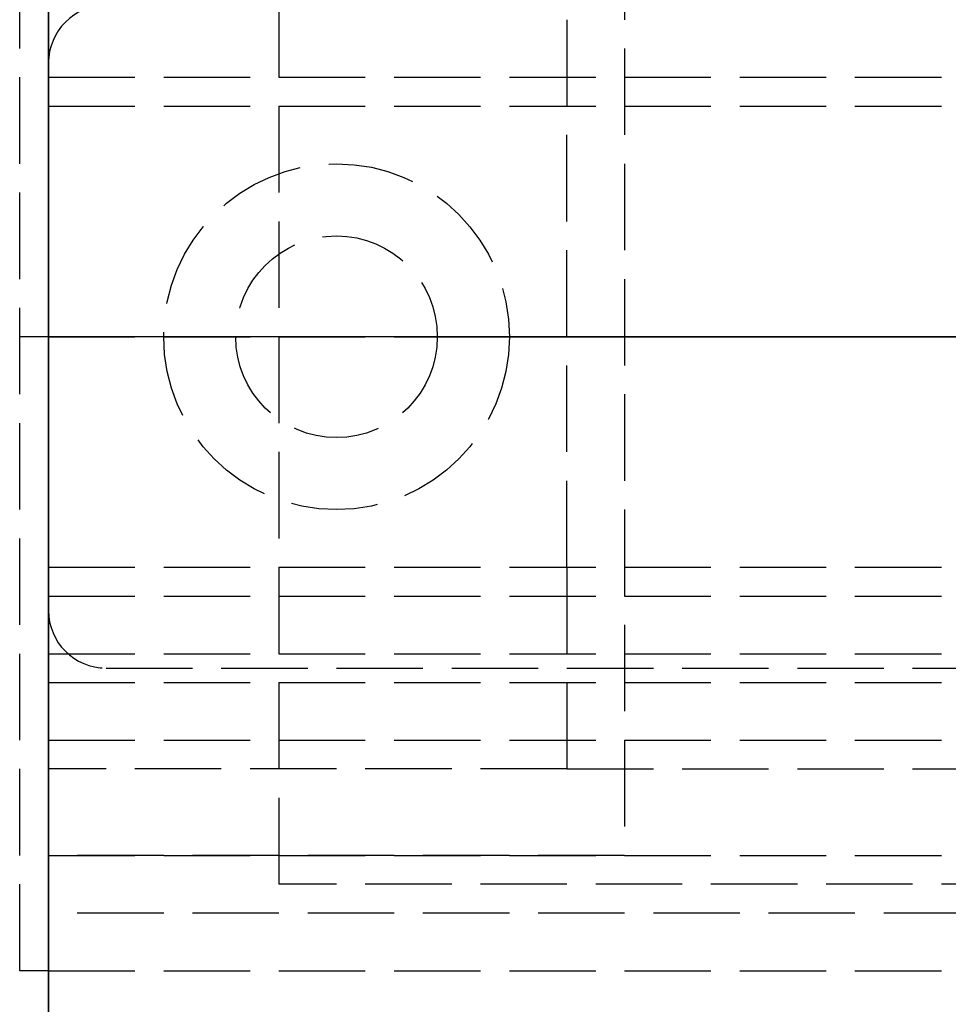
# Model space of a CAD drawing. Header units: millimetres. Extents: x 0 to 2050, y -94 to 94.
# Tile 3 of 13: x 0 to 16, y -12 to 5. Entities that reach past the tile are written whole.
import ezdxf

# ---------------------------------------------------------------- set-up
doc = ezdxf.new("R2010")
doc.units = ezdxf.units.MM
doc.header["$LTSCALE"] = 10
doc.linetypes.add('ALLCAD_Strich', pattern=[0.2, 0.15, -0.05])
for name, color, linetype in [('BESCH_KONT_sich_schn_ansi_2d', 40, 'Continuous'), ('BESCH_KONT_sich_schn_grun_2d', 10, 'Continuous'), ('BESCH_KONT_sich_schn_seit_2d', 160, 'Continuous')]:
    doc.layers.add(name, color=color, linetype=linetype)

msp = doc.modelspace()

# ---------------------------------------------------------------- linework, layer by layer
at = {"layer": 'BESCH_KONT_sich_schn_ansi_2d', "linetype": 'ALLCAD_Strich'}
for p, q in [((0, 0, 26), (-0.5, 0, 26)), ((-0.5, 0, 8), (-0.5, 0, 26)), ((0, 0, 8), (-0.5, 0, 8)), ((0, 0, 8), (0, 0, 9)), ((0, 0, 8), (963, 0, 8)), ((0, 0, 2322), (965, 0, 2322)), ((0, 0, 2322), (0, 0, 2368)), ((0, 0, 9), (963, 0, 9)), ((0, 0, 9), (0, 0, 2318)), ((965, 0, 2318), (0, 0, 2318)), ((0, 0, 2368), (2050, 0, 2368)), ((2050, 0, 2418), (0, 0, 2418)), ((0, 0, 2418), (0, 0, 2368)), ((0, 0, 9), (0, 0, 8)), ((4, 0, 2288), (0, 0, 2288)), ((0, 0, 25), (1005, 0, 25)), ((0, 0, 26), (1005, 0, 26)), ((2050, 0, 2361.5), (0, 0, 2361.5)), ((2050, 0, 2362), (0, 0, 2362)), ((0, 0, 2359), (2050, 0, 2359)), ((0, 0, 2359.5), (2050, 0, 2359.5)), ((0, 0, 2353), (2050, 0, 2353)), ((105, 0, 2288), (0, 0, 2288)), ((0, 0, 26), (1005, 0, 26)), ((0, 0, 2324), (2020, 0, 2324)), ((2020, 0, 2325.5), (0, 0, 2325.5)), ((0, 0, 2352.5), (2020, 0, 2352.5)), ((0, 0, 2326.5), (2020, 0, 2326.5)), ((0, 0, 2355), (2020, 0, 2355)), ((0, 0, 2350.5), (2020, 0, 2350.5)), ((0, 0, 2350), (2020, 0, 2350)), ((10, 0, 23.5), (0, 0, 23.5)), ((10, 0, 25), (0, 0, 25)), ((0.002, 0, 9.003), (0.002, 0, 9.005)), ((0.002, 0, 2361.505), (0.002, 0, 2361.503)), ((0.002, 0, 2352.495), (0.002, 0, 2352.497)), ((0.003, 0, 9.008), (0.003, 0, 9.008)), ((0.003, 0, 9.007), (0.003, 0, 9.007)), ((0.003, 0, 9.002), (0.003, 0, 9.002)), ((0.003, 0, 2361.502), (0.003, 0, 2361.502)), ((0.003, 0, 2361.507), (0.003, 0, 2361.507)), ((0.003, 0, 2361.508), (0.003, 0, 2361.508)), ((0.003, 0, 2352.492), (0.003, 0, 2352.492)), ((0.003, 0, 2352.498), (0.003, 0, 2352.498)), ((0.003, 0, 2352.493), (0.003, 0, 2352.493)), ((0.004, 0, 9.005), (0.004, 0, 9.003)), ((0.004, 0, 2361.505), (0.004, 0, 2361.503)), ((0.004, 0, 2352.497), (0.004, 0, 2352.495)), ((0.006, 0, 9.003), (0.006, 0, 9.005)), ((0.006, 0, 2361.503), (0.006, 0, 2361.505)), ((0.006, 0, 2352.495), (0.006, 0, 2352.497)), ((0.007, 0, 9.006), (0.007, 0, 9.005)), ((0.007, 0, 2361.508), (0.007, 0, 2361.5)), ((0.007, 0, 2361.5), (0.009, 0, 2361.5)), ((0.011, 0, 2361.508), (0.007, 0, 2361.508)), ((0.007, 0, 2352.498), (0.007, 0, 2352.497)), ((0.009, 0, 9.003), (0.011, 0, 9.003)), ((0.009, 0, 9.005), (0.009, 0, 9.005)), ((0.013, 0, 9.008), (0.009, 0, 9.008)), ((0.009, 0, 2361.506), (0.01, 0, 2361.506)), ((0.01, 0, 2361.504), (0.009, 0, 2361.504)), ((0.009, 0, 2361.504), (0.009, 0, 2361.506)), ((0.009, 0, 2361.5), (0.009, 0, 2361.503)), ((0.009, 0, 2361.503), (0.011, 0, 2361.503)), ((0.009, 0, 2352.495), (0.011, 0, 2352.495)), ((0.009, 0, 2352.497), (0.009, 0, 2352.497)), ((0.013, 0, 2352.5), (0.009, 0, 2352.5)), ((0.01, 0, 9.006), (0.011, 0, 9.006)), ((0.011, 0, 9.004), (0.01, 0, 9.004)), ((0.01, 0, 2352.498), (0.011, 0, 2352.498)), ((0.011, 0, 2352.496), (0.01, 0, 2352.496)), ((0.011, 0, 9.003), (0.011, 0, 9)), ((0.011, 0, 9), (0.013, 0, 9)), ((0.011, 0, 9.006), (0.011, 0, 9.004)), ((0.011, 0, 2361.505), (0.011, 0, 2361.505)), ((0.011, 0, 2352.495), (0.011, 0, 2352.492)), ((0.011, 0, 2352.492), (0.013, 0, 2352.492)), ((0.011, 0, 2352.498), (0.011, 0, 2352.496)), ((0.013, 0, 9), (0.013, 0, 9.008)), ((0.013, 0, 2361.505), (0.013, 0, 2361.506)), ((0.013, 0, 2352.492), (0.013, 0, 2352.5)), ((0.014, 0, 9.005), (0.014, 0, 9.003)), ((0.014, 0, 2361.503), (0.014, 0, 2361.505)), ((0.014, 0, 2352.497), (0.014, 0, 2352.495)), ((0.016, 0, 9.003), (0.016, 0, 9.005)), ((0.016, 0, 2361.505), (0.016, 0, 2361.503)), ((0.016, 0, 2352.495), (0.016, 0, 2352.497)), ((0.017, 0, 9.008), (0.017, 0, 9.008)), ((0.017, 0, 9.007), (0.017, 0, 9.007)), ((0.017, 0, 9.002), (0.017, 0, 9.002)), ((0.017, 0, 2361.502), (0.017, 0, 2361.502)), ((0.017, 0, 2361.507), (0.017, 0, 2361.507)), ((0.017, 0, 2361.508), (0.017, 0, 2361.508)), ((0.017, 0, 2352.492), (0.017, 0, 2352.492)), ((0.017, 0, 2352.498), (0.017, 0, 2352.498)), ((0.017, 0, 2352.493), (0.017, 0, 2352.493)), ((0.018, 0, 9.005), (0.018, 0, 9.003)), ((0.018, 0, 2361.505), (0.018, 0, 2361.503)), ((0.018, 0, 2352.497), (0.018, 0, 2352.495)), ((0.02, 0, 9.003), (0.02, 0, 9.005)), ((0.02, 0, 2361.503), (0.02, 0, 2361.505)), ((0.02, 0, 2352.495), (0.02, 0, 2352.497)), ((1, 0, 2350.5), (1, 0, 2352.5)), ((8, 0, 2348), (2, 0, 2348)), ((8, 0, 2347.5), (2, 0, 2347.5)), ((2, 0, 2347.5), (2, 0, 2348)), ((3.25, 0, 2349), (2, 0, 2348)), ((3.25, 0, 2352.5), (3.25, 0, 2350.5)), ((6.75, 0, 2349), (3.25, 0, 2349)), ((3.25, 0, 2349), (3.25, 0, 2352.5)), ((4.005, 0, 2288.007), (4, 0, 2288.007)), ((4, 0, 2288.009), (4.005, 0, 2288.009)), ((4, 0, 2288.001), (4.005, 0, 2288.001)), ((4, 0, 2288.007), (4.005, 0, 2288.007)), ((4, 0, 2288.006), (4.005, 0, 2288.006)), ((4, 0, 2288.004), (4.005, 0, 2288.004)), ((4, 0, 2288.005), (4.005, 0, 2288.005)), ((4, 0, 2288.006), (4.005, 0, 2288.006)), ((4, 0, 2288.006), (4.005, 0, 2288.006)), ((4, 0, 2318), (4, 0, 2288)), ((4, 0, 2288.008), (4.005, 0, 2288.008)), ((4, 0, 2288.003), (4.005, 0, 2288.003)), ((4, 0, 2288.001), (4.005, 0, 2288.001)), ((4, 0, 2288.004), (4.005, 0, 2288.004)), ((4, 0, 2288.006), (4.005, 0, 2288.006)), ((4, 0, 2288.009), (4.005, 0, 2288.009)), ((103, 0, 2317.5), (4, 0, 2317.5)), ((103, 0, 2294.5), (4, 0, 2294.5)), ((4.005, 0, 2288.009), (4.005, 0, 2288.006)), ((4.005, 0, 2288.004), (4.005, 0, 2288.006)), ((4.005, 0, 2288.004), (4.005, 0, 2288.001)), ((6.75, 0, 2352.5), (6.75, 0, 2350.5)), ((6.75, 0, 2349), (8, 0, 2348)), ((6.75, 0, 2349), (6.75, 0, 2352.5)), ((8, 0, 2347.5), (8, 0, 2348)), ((9, 0, 2315.5), (9, 0, 2317.5)), ((9, 0, 2315.5), (9, 0, 2299.5)), ((9, 0, 2315.5), (103, 0, 2315.5)), ((9, 0, 2299.5), (103, 0, 2299.5)), ((9.98, 0, 9.005), (9.983, 0, 9.005)), ((9.98, 0, 9), (9.98, 0, 9.005)), ((9.982, 0, 9), (9.982, 0, 9.005)), ((9.983, 0, 9), (9.983, 0, 9.005)), ((9.986, 0, 9.005), (9.983, 0, 9.005)), ((9.983, 0, 9), (9.983, 0, 9.005)), ((9.983, 0, 9.005), (9.983, 0, 9.005)), ((9.983, 0, 9), (9.983, 0, 9.005)), ((9.983, 0, 9), (9.983, 0, 9.005)), ((9.984, 0, 9), (9.984, 0, 9.005)), ((9.986, 0, 9), (9.986, 0, 9.005)), ((9.987, 0, 9), (9.987, 0, 9.005)), ((9.987, 0, 9.005), (9.989, 0, 9.005)), ((9.989, 0, 9.005), (9.991, 0, 9.005)), ((9.989, 0, 9), (9.989, 0, 9.005)), ((9.989, 0, 9), (9.989, 0, 9.005)), ((9.99, 0, 9), (9.99, 0, 9.005)), ((9.993, 0, 9.005), (9.991, 0, 9.005)), ((9.991, 0, 9), (9.991, 0, 9.005)), ((9.991, 0, 9), (9.991, 0, 9.005)), ((9.993, 0, 9), (9.993, 0, 9.005)), ((9.994, 0, 9.005), (9.997, 0, 9.005)), ((9.994, 0, 9), (9.994, 0, 9.005)), ((9.996, 0, 9), (9.996, 0, 9.005)), ((9.997, 0, 9), (9.997, 0, 9.005)), ((10, 0, 9.005), (9.997, 0, 9.005)), ((9.997, 0, 9), (9.997, 0, 9.005)), ((9.997, 0, 9.005), (9.997, 0, 9.005)), ((9.997, 0, 9), (9.997, 0, 9.005)), ((9.997, 0, 9), (9.997, 0, 9.005)), ((9.998, 0, 9), (9.998, 0, 9.005)), ((10, 0, 25), (10, 0, 8))]:
    msp.add_line(p, q, dxfattribs=at)
at = {"layer": 'BESCH_KONT_sich_schn_ansi_2d', "linetype": 'ALLCAD_Strich', "extrusion": (0, -1, 0)}
for centre, radius, start, end in [((0.003, 9.005), 0.00271, 90, 180), ((0.003, 9.003), 0.00271, 180, 270), ((0.003, 2352.495), 0.00271, 180, 270), ((0.003, 2352.497), 0.00271, 90, 180), ((0.003, 2361.503), 0.00116, 180, 270), ((0.003, 2361.505), 0.00116, 90, 180), ((0.003, 9.003), 0.00271, 270, 360), ((0.003, 9.005), 0.00271, 0, 90), ((0.003, 2361.503), 0.00271, 270, 360), ((0.003, 2361.505), 0.00271, 0, 90), ((0.003, 2352.495), 0.00271, 270, 0), ((0.003, 2352.497), 0.00271, 0, 90), ((0.009, 9.006), 0.00217, 90, 180), ((0.009, 9.005), 0.00217, 180, 270), ((0.009, 2352.498), 0.00217, 90, 180), ((0.009, 2352.497), 0.00217, 180, 270), ((0.011, 2361.505), 0.00217, 270, 0), ((0.011, 2361.506), 0.00217, 360, 90), ((0.017, 9.005), 0.00271, 90, 180), ((0.017, 9.003), 0.00271, 180, 270), ((0.017, 2352.497), 0.00271, 90, 180), ((0.017, 2352.495), 0.00271, 180, 270), ((0.017, 2361.503), 0.00116, 180, 270), ((0.017, 2361.505), 0.00116, 90, 180), ((0.017, 9.003), 0.00271, 270, 360), ((0.017, 9.005), 0.00271, 0, 90), ((0.017, 2361.503), 0.00271, 270, 360), ((0.017, 2361.505), 0.00271, 0, 90), ((0.017, 2352.497), 0.00271, 0, 90), ((0.017, 2352.495), 0.00271, 270, 0)]:
    msp.add_arc(centre, radius, start, end, dxfattribs=at)
at = {"layer": 'BESCH_KONT_sich_schn_ansi_2d', "linetype": 'ALLCAD_Strich', "extrusion": (0, 1, 0)}
for centre, radius, start, end in [((-0.003, 2361.505), 0.00271, 0, 90), ((-0.003, 2361.503), 0.00271, 270, 360), ((-0.003, 9.005), 0.00116, 0, 90), ((-0.003, 9.003), 0.00116, 270, 0), ((-0.003, 2352.497), 0.00116, 0, 90), ((-0.003, 2352.495), 0.00116, 270, 360), ((-0.003, 9.005), 0.00116, 90, 180), ((-0.003, 9.003), 0.00116, 180, 270), ((-0.003, 2361.505), 0.00116, 90, 180), ((-0.003, 2361.503), 0.00116, 180, 270), ((-0.003, 2352.497), 0.00116, 90, 180), ((-0.003, 2352.495), 0.00116, 180, 270), ((-0.01, 9.005), 0.00093, 270, 0), ((-0.01, 9.005), 0.00093, 0, 90), ((-0.01, 2352.497), 0.00093, 270, 0), ((-0.01, 2352.497), 0.00093, 0, 90), ((-0.01, 2361.505), 0.00093, 90, 180), ((-0.01, 2361.505), 0.00093, 180, 270), ((-0.017, 2361.505), 0.00271, 0, 90), ((-0.017, 2361.503), 0.00271, 270, 360), ((-0.017, 9.005), 0.00116, 0, 90), ((-0.017, 9.003), 0.00116, 270, 0), ((-0.017, 2352.497), 0.00116, 0, 90), ((-0.017, 2352.495), 0.00116, 270, 360), ((-0.017, 9.005), 0.00116, 90, 180), ((-0.017, 9.003), 0.00116, 180, 270), ((-0.017, 2361.505), 0.00116, 90, 180), ((-0.017, 2361.503), 0.00116, 180, 270), ((-0.017, 2352.497), 0.00116, 90, 180), ((-0.017, 2352.495), 0.00116, 180, 270)]:
    msp.add_arc(centre, radius, start, end, dxfattribs=at)
at = {"layer": 'BESCH_KONT_sich_schn_grun_2d', "linetype": 'ALLCAD_Strich'}
for p, q in [((0, 94), (0, -94)), ((-0.5, -11), (-0.5, 11)), ((4, 10), (4, -10)), ((10, 9), (10, -9)), ((9, 7.5), (9, 4)), ((0, 4.5), (2020, 4.5)), ((0, 4), (2020, 4)), ((9, -4), (9, 4)), ((0, -4), (2020, -4)), ((9, -4), (9, -7.5)), ((0, -4.5), (2020, -4.5)), ((0, -5.5), (2020, -5.5)), ((1, -5.75), (28.901, -5.75)), ((0, -6), (2020, -6)), ((0, -7), (2020, -7)), ((9, -7.5), (0, -7.5)), ((9, -7.5), (103, -7.5)), ((0, -9), (119.5, -9)), ((10, -9), (0, -9)), ((103, -9.5), (4, -9.5)), ((4, -10), (0, -10)), ((16, -10), (0, -10)), ((0, -11), (-0.5, -11)), ((0, -11), (1005, -11))]:
    msp.add_line(p, q, dxfattribs=at)
for radius in [3, 1.75, 1.75]:
    msp.add_circle((5, 0), radius, dxfattribs=at)
for centre, start, end in [((1, 4.75), 90, 180), ((1, -4.75), 180, 270)]:
    msp.add_arc(centre, 1, start, end, dxfattribs=at)
at = {"layer": 'BESCH_KONT_sich_schn_seit_2d', "linetype": 'ALLCAD_Strich'}
for p, q in [((0, -94, 2368), (0, 94, 2368)), ((0, 94, 2418), (0, -94, 2418)), ((0, -45.5), (0, 45.5)), ((0, 25.5, 2), (0, -25.5, 2)), ((0, 17, 2362), (0, -17, 2362)), ((0, -17, 2359), (0, 17, 2359)), ((0, -16.5, 2355), (0, 16.5, 2355)), ((0, 12, 2337.5), (0, -12, 2337.5)), ((0, 12, 2333.5), (0, -12, 2333.5)), ((0, -11, 26), (0, 11, 26)), ((0, 11, 8), (0, -11, 8)), ((0, -10.5, 2328.5), (0, 10.5, 2328.5)), ((0, 2.727, 2329.25), (0, 10.5, 2329.25)), ((0, -10.5, 2332.3), (0, 10.5, 2332.3)), ((0, -10.5, 2329.8), (0, 10.5, 2329.8)), ((0, 10, 2288), (0, -10, 2288)), ((0, -10, 2318), (0, 10, 2318)), ((0, -10, 2288), (0, 10, 2288)), ((0, -9.5, 2317.5), (0, 9.5, 2317.5)), ((0, 9.5, 2294.5), (0, -9.5, 2294.5)), ((0, 9, 4), (0, -9, 4)), ((0, 9, 2365), (0, -9, 2365)), ((0, 9, 25), (0, -9, 25)), ((0, -9, 25), (0, 9, 25)), ((0, 4.5, 2340.5), (0, 8, 2340.5)), ((0, 8, 2332.5), (0, 0, 2332.5)), ((0, 3.016, 2329.3), (0, 7.976, 2334.2)), ((0, 7.976, 2345.4), (0, 3.016, 2350.3)), ((0, 7.5, 2307.5), (0, -7.5, 2307.5)), ((0, -7.5, 2299.5), (0, 7.5, 2299.5)), ((0, 7.5, 2315.5), (0, 4, 2315.5)), ((0, -7.5, 9), (0, 7.5, 9)), ((0, 7.5, 23.5), (0, -7.5, 23.5)), ((0, 7, 18), (0, -7, 18)), ((0, -6.635, 2332.876), (0, 6.635, 2332.876)), ((0, 4, 5.5), (0, 6.5, 5.5)), ((0, 6.5, 2322.5), (0, 4.5, 2322.5)), ((0, 6, 2350), (0, 4, 2350)), ((0, 5.5, 2), (0, 5.5, 4)), ((0, 5.5, 2339.5), (0, 4.5, 2339.5)), ((0, 5.5, 2331.5), (0, 4.5, 2331.5)), ((0, 5.5, 2338), (0, 4.5, 2338)), ((0, 5.5, 2333), (0, 4.5, 2333)), ((0, 4.75, 2350.5), (0, 5.5, 2350.5)), ((0, 4.75, 2352.5), (0, 5.5, 2352.5)), ((0, 2.89, 2329.376), (0, 5.44, 2331.804)), ((0, 4.8, 2348.537), (0, 4.8, 2350)), ((0, 4.8, 2347.5), (0, 4.8, 2348.537)), ((0, 4.8, 2350), (0, 4.8, 2350.5)), ((0, 4.8, 2352.5), (0, 4.8, 2350.5)), ((0, 4.75, 2350.5), (0, -4.75, 2350.5)), ((0, 4.75, 2352.5), (0, 4.75, 2350.5)), ((0, 4.75, 2352.5), (0, -4.75, 2352.5)), ((0, 4.5, 2322.5), (0, 4.5, 2324.308)), ((0, 4.5, 2325.804), (0, 4.5, 2324.308)), ((0, 4.5, 2325.804), (0, 4.5, 2326.212)), ((0, 4.5, 2327.916), (0, 4.5, 2326.212)), ((0, 4.5, 2328.5), (0, 4.5, 2327.916)), ((0, -4.5, 2322.5), (0, 4.5, 2322.5)), ((0, -4.5, 2324.308), (0, 4.5, 2324.308)), ((0, -4.5, 2325.804), (0, 4.5, 2325.804)), ((0, -4.5, 2326.212), (0, 4.5, 2326.212)), ((0, -4.5, 2327.916), (0, 4.5, 2327.916)), ((0, 4, 2350.5), (0, 4.5, 2350.5)), ((0, 4.5, 2350.5), (0, 4.5, 2352.5)), ((0, -4.5, 2352.5), (0, 4.5, 2352.5)), ((0, 4.5, 2340.5), (0, -4.5, 2340.5)), ((0, 4.5, 2328.5), (0, 4.5, 2340.5)), ((0, -4.5, 2328.415), (0, 4.5, 2328.415)), ((0, 2, 2329.5), (0, 4.5, 2329.5)), ((0, 4.5, 2339), (0, 2, 2339)), ((0, 4.5, 2336), (0, 2, 2336)), ((0, 4.5, 2332), (0, 2, 2332)), ((0, -4.5, 2333), (0, 4.5, 2333)), ((0, -4.5, 2338), (0, 4.5, 2338)), ((0, 4.25, 2343.4), (0, 4.25, 2336.2)), ((0, 4.25, 2336.2), (0, -4.25, 2336.2)), ((0, 4.25, 2343.4), (0, -4.25, 2343.4)), ((0, -4.25, 2342.1), (0, 4.25, 2342.1)), ((0, 4, 2318), (0, 4, 2322.5)), ((0, 4, 8), (0, 4, 4)), ((0, 4, 2350), (0, 4, 2350.5)), ((0, -4, 2315.5), (0, 4, 2315.5)), ((0, -4, 2335.5), (0, 4, 2335.5)), ((0, 4, 2317.5), (0, 4, 2318)), ((0, 4, 2322.5), (0, 4, 2335.5)), ((0, 4, 2315.5), (0, 4, 2317.5)), ((0, -4, 5.5), (0, 4, 5.5)), ((0, 4, 9), (0, 4, 8)), ((0, 4, 2332.5), (0, 4, 2322.5)), ((0, 4, 2332.5), (0, 4, 2322.5)), ((0, 3.75, 2340.5), (0, 3.75, 2340.502)), ((0, -3.75, 2340.5), (0, 3.75, 2340.5)), ((0, -3.75, 2340.502), (0, 3.75, 2340.502)), ((0, 3.016, 2350.3), (0, 1.75, 2350.3)), ((0, -3.016, 2329.3), (0, 3.016, 2329.3)), ((0, 0, 2348), (0, 3, 2348)), ((0, 0, 2347.5), (0, 3, 2347.5)), ((0, 3, 2347.5), (0, 3, 2348)), ((0, 1.75, 2349), (0, 3, 2348)), ((0, 3, 2), (0, 3, 4)), ((0, -2.727, 2329.25), (0, 2.727, 2329.25)), ((0, 2.5, 2), (0, 2.5, 4)), ((0, 2.2, 2329.1), (0, -2.2, 2329.1)), ((0, 2, 2340.5), (0, 2, 2329.487)), ((0, 0, 2349), (0, 1.75, 2349)), ((0, 1.75, 2349), (0, 1.75, 2350.5)), ((0, 1.75, 2350.3), (0, -1.75, 2350.3)), ((0, 1.75, 2352.5), (0, 1.75, 2350.5)), ((0, 1.75, 2350.5), (0, 1.75, 2352.5)), ((0, 0.015, 2350.497), (0, 0.015, 2350.495)), ((0, 0.013, 2350.495), (0, 0.013, 2350.497)), ((0, 0.012, 2350.492), (0, 0.012, 2350.492)), ((0, 0.012, 2350.498), (0, 0.012, 2350.498)), ((0, 0.012, 2350.493), (0, 0.012, 2350.493)), ((0, 0.011, 2350.497), (0, 0.011, 2350.495)), ((0, 0.009, 2350.495), (0, 0.009, 2350.497)), ((0, 0.008, 2350.498), (0, 0.008, 2350.497)), ((0, 0.007, 2350.497), (0, 0.007, 2350.497)), ((0, 0.006, 2350.498), (0, 0.004, 2350.498)), ((0, 0.006, 2350.495), (0, 0.004, 2350.495)), ((0, 0.004, 2350.496), (0, 0.006, 2350.496)), ((0, 0.002, 2350.5), (0, 0.006, 2350.5)), ((0, 0.005, 2350.495), (0, 0.005, 2350.497)), ((0, 0.004, 2350.495), (0, 0.004, 2350.492)), ((0, 0.004, 2350.492), (0, 0.002, 2350.492)), ((0, 0.004, 2350.498), (0, 0.004, 2350.496)), ((0, 0.003, 2350.497), (0, 0.003, 2350.495)), ((0, 0.002, 2350.492), (0, 0.002, 2350.5)), ((0, 0.002, 2350.493), (0, 0.001, 2350.493)), ((0, 0.001, 2350.498), (0, 0.002, 2350.498)), ((0, 0.001, 2350.492), (0, 0.002, 2350.492)), ((0, 0.001, 2350.497), (0, 0.001, 2350.495)), ((0, 0, 2350.497), (0, 0, 2350.495)), ((0, -3, 2348), (0, 0, 2348)), ((0, -3, 2347.5), (0, 0, 2347.5)), ((0, -1.75, 2349), (0, 0, 2349)), ((0, 0, 2332.5), (0, -8, 2332.5)), ((0, 0, 2350.495), (0, 0, 2350.497)), ((0, -0.001, 2350.492), (0, -0.002, 2350.492)), ((0, -0.001, 2350.498), (0, -0.002, 2350.498)), ((0, -0.002, 2350.493), (0, -0.001, 2350.493)), ((0, -0.001, 2350.495), (0, -0.001, 2350.497)), ((0, -0.002, 2350.5), (0, -0.002, 2350.492)), ((0, -0.002, 2350.492), (0, -0.004, 2350.492)), ((0, -0.006, 2350.5), (0, -0.002, 2350.5)), ((0, -0.003, 2350.497), (0, -0.003, 2350.495)), ((0, -0.004, 2350.498), (0, -0.006, 2350.498)), ((0, -0.006, 2350.496), (0, -0.004, 2350.496)), ((0, -0.004, 2350.496), (0, -0.004, 2350.498)), ((0, -0.004, 2350.492), (0, -0.004, 2350.495)), ((0, -0.004, 2350.495), (0, -0.006, 2350.495)), ((0, -0.005, 2350.495), (0, -0.005, 2350.497)), ((0, -0.007, 2350.497), (0, -0.007, 2350.497)), ((0, -0.008, 2350.497), (0, -0.008, 2350.498)), ((0, -0.009, 2350.495), (0, -0.009, 2350.497)), ((0, -0.011, 2350.497), (0, -0.011, 2350.495)), ((0, -0.012, 2350.493), (0, -0.012, 2350.493)), ((0, -0.012, 2350.498), (0, -0.012, 2350.498)), ((0, -0.012, 2350.492), (0, -0.012, 2350.492)), ((0, -0.013, 2350.497), (0, -0.013, 2350.495)), ((0, -0.015, 2350.495), (0, -0.015, 2350.497)), ((0, -1.75, 2350.3), (0, -3.016, 2350.3)), ((0, -1.75, 2349), (0, -3, 2348)), ((0, -1.75, 2349), (0, -1.75, 2350.5)), ((0, -1.75, 2352.5), (0, -1.75, 2350.5)), ((0, -1.75, 2350.5), (0, -1.75, 2352.5)), ((0, -4.5, 2329.5), (0, -2, 2329.5)), ((0, -2, 2340.5), (0, -2, 2329.487)), ((0, -2, 2339), (0, -4.5, 2339)), ((0, -2, 2336), (0, -4.5, 2336)), ((0, -2, 2332), (0, -4.5, 2332)), ((0, -2.5, 2), (0, -2.5, 4)), ((0, -10.5, 2329.25), (0, -2.727, 2329.25)), ((0, -5.44, 2331.804), (0, -2.89, 2329.376)), ((0, -3, 2347.5), (0, -3, 2348)), ((0, -3, 2), (0, -3, 4)), ((0, -3.016, 2350.3), (0, -7.976, 2345.4)), ((0, -7.976, 2334.2), (0, -3.016, 2329.3)), ((0, -3.75, 2340.502), (0, -3.75, 2340.5)), ((0, -4, 2318), (0, -4, 2322.5)), ((0, -6.5, 5.5), (0, -4, 5.5)), ((0, -4, 8), (0, -4, 4)), ((0, -4.5, 2350.5), (0, -4, 2350.5)), ((0, -4, 2350.5), (0, -4, 2350)), ((0, -4, 2350), (0, -6, 2350)), ((0, -4, 2317.5), (0, -4, 2318)), ((0, -4, 2322.5), (0, -4, 2335.5)), ((0, -4, 2315.5), (0, -4, 2317.5)), ((0, -4, 2315.5), (0, -7.5, 2315.5)), ((0, -4, 9), (0, -4, 8)), ((0, -4, 2332.5), (0, -4, 2322.5)), ((0, -4, 2332.5), (0, -4, 2322.5)), ((0, -4.25, 2343.4), (0, -4.25, 2336.2)), ((0, -4.5, 2322.5), (0, -6.5, 2322.5)), ((0, -4.5, 2327.916), (0, -4.5, 2328.5)), ((0, -4.5, 2326.212), (0, -4.5, 2327.916)), ((0, -4.5, 2326.212), (0, -4.5, 2325.804)), ((0, -4.5, 2324.308), (0, -4.5, 2325.804)), ((0, -4.5, 2324.308), (0, -4.5, 2322.5)), ((0, -4.5, 2352.5), (0, -4.5, 2350.5)), ((0, -8, 2340.5), (0, -4.5, 2340.5)), ((0, -4.5, 2340.5), (0, -4.5, 2328.5)), ((0, -4.5, 2339.5), (0, -5.5, 2339.5)), ((0, -4.5, 2331.5), (0, -5.5, 2331.5)), ((0, -4.5, 2338), (0, -5.5, 2338)), ((0, -4.5, 2333), (0, -5.5, 2333)), ((0, -4.75, 2350.5), (0, -4.75, 2352.5)), ((0, -5.5, 2350.5), (0, -4.75, 2350.5)), ((0, -5.5, 2352.5), (0, -4.75, 2352.5)), ((0, -4.8, 2350), (0, -4.8, 2348.537)), ((0, -4.8, 2350.5), (0, -4.8, 2350)), ((0, -4.8, 2348.537), (0, -4.8, 2347.5)), ((0, -4.8, 2350.5), (0, -4.8, 2352.5)), ((0, -6, 2350.5), (0, -5.5, 2350.5)), ((0, -5.5, 2350.5), (0, -5.5, 2352.5)), ((0, -14, 2352.5), (0, -5.5, 2352.5)), ((0, -5.5, 2345.4), (0, -7.976, 2345.4)), ((0, -5.5, 2341.556), (0, -10, 2341.556)), ((0, -10, 2343.024), (0, -5.5, 2343.024)), ((0, -5.5, 2343.024), (0, -5.5, 2341.556)), ((0, -5.5, 2343.024), (0, -5.5, 2345.4)), ((0, -5.5, 2340.587), (0, -5.5, 2341.556)), ((0, -5.5, 2340.587), (0, -5.5, 2340.55)), ((0, -7.976, 2334.2), (0, -5.5, 2334.2)), ((0, -5.5, 2336.576), (0, -10, 2336.576)), ((0, -5.5, 2334.2), (0, -5.5, 2336.576)), ((0, -5.5, 2338.044), (0, -5.5, 2339.013)), ((0, -5.5, 2339.05), (0, -5.5, 2339.013)), ((0, -5.5, 2338.044), (0, -5.5, 2336.576)), ((0, -10, 2338.044), (0, -5.5, 2338.044)), ((0, -10, 2340.587), (0, -5.5, 2340.587)), ((0, -10, 2339.013), (0, -5.5, 2339.013)), ((0, -10, 2340.55), (0, -5.5, 2340.55)), ((0, -10, 2339.05), (0, -5.5, 2339.05)), ((0, -5.5, 2), (0, -5.5, 4)), ((0, -5.5, 2334.2), (0, -5.5, 2331.5)), ((0, -5.5, 2339.5), (0, -5.5, 2339.05)), ((0, -10, 2338.5), (0, -5.5, 2338.5)), ((0, -10, 2341.1), (0, -5.5, 2341.1)), ((0, -10, 2340.717), (0, -5.5, 2340.717)), ((0, -10, 2341.489), (0, -5.5, 2341.489)), ((0, -10, 2341.6), (0, -5.5, 2341.6)), ((0, -10, 2338.883), (0, -5.5, 2338.883)), ((0, -10, 2338.111), (0, -5.5, 2338.111)), ((0, -10, 2338), (0, -5.5, 2338)), ((0, -5.75, 2328.5), (0, -5.75, 2324.253)), ((0, -11.75, 2325.861), (0, -5.75, 2324.253)), ((0, -5.75, 2350.5), (0, -5.75, 2352.5)), ((0, -5.75, 2332.529), (0, -5.75, 2328.5)), ((0, -5.75, 2346.747), (0, -5.75, 2346.501)), ((0, -6.933, 2346.43), (0, -5.75, 2346.747)), ((0, -11.75, 2333), (0, -5.75, 2333)), ((0, -5.75, 2332.529), (0, -5.75, 2346.501)), ((0, -5.85, 2347.5), (0, -5.85, 2332.1)), ((0, -6, 2350), (0, -6, 2350.5)), ((0, -6.35, 2332.594), (0, -6.35, 2347.006)), ((0, -6.5, 4), (0, -6.5, 5.5)), ((0, -6.5, 2324.454), (0, -6.5, 2322.5)), ((0, -6.5, 2340.5), (0, -6.5, 2332.5)), ((0, -6.5, 2332.5), (0, -6.5, 2324.454)), ((0, -10.5, 2332.876), (0, -6.635, 2332.876)), ((0, -11.75, 2345.139), (0, -6.933, 2346.43)), ((0, -12.375, 2325.5), (0, -7, 2324)), ((0, -7, 2322), (0, -7, 2324)), ((0, -16.5, 2322), (0, -7, 2322)), ((0, -7, 18), (0, -7, 9)), ((0, -7.5, 2315.5), (0, -7.5, 2299.5)), ((0, -7.5, 23.5), (0, -7.5, 9)), ((0, -7.976, 2345.4), (0, -10, 2343.4)), ((0, -10, 2336.2), (0, -7.976, 2334.2)), ((0, -8, 2340.5), (0, -8, 2332.5)), ((0, -8, 2340.5), (0, -11.5, 2340.5)), ((0, -9, 2), (0, -9, 4)), ((0, -9, 2359), (0, -9, 2355)), ((0, -9, 2365), (0, -9, 2362)), ((0, -9, 25), (0, -9, 8)), ((0, -9, 2359), (0, -9, 2362)), ((0, -9, 2362), (0, -9, 2359)), ((0, -9, 8), (0, -9, 25)), ((0, -9.5, 2294.5), (0, -9.5, 2317.5)), ((0, -9.98, 2288.004), (0, -9.98, 2288.006)), ((0, -9.982, 2288.006), (0, -9.982, 2288.004)), ((0, -9.983, 2288.003), (0, -9.983, 2288.003)), ((0, -9.983, 2288.008), (0, -9.983, 2288.008)), ((0, -9.983, 2288.001), (0, -9.983, 2288.001)), ((0, -9.983, 2288.009), (0, -9.983, 2288.009)), ((0, -9.984, 2288.006), (0, -9.984, 2288.004)), ((0, -9.986, 2288.004), (0, -9.986, 2288.006)), ((0, -9.987, 2288.009), (0, -9.987, 2288.001)), ((0, -9.987, 2288.001), (0, -9.989, 2288.001)), ((0, -9.991, 2288.009), (0, -9.987, 2288.009)), ((0, -9.989, 2288.007), (0, -9.99, 2288.007)), ((0, -9.99, 2288.005), (0, -9.989, 2288.005)), ((0, -9.989, 2288.005), (0, -9.989, 2288.007)), ((0, -9.989, 2288.001), (0, -9.989, 2288.004)), ((0, -9.989, 2288.004), (0, -9.991, 2288.004)), ((0, -9.991, 2288.006), (0, -9.991, 2288.006)), ((0, -9.993, 2288.006), (0, -9.993, 2288.007)), ((0, -9.994, 2288.004), (0, -9.994, 2288.006)), ((0, -9.995, 2288.006), (0, -9.995, 2288.004)), ((0, -9.997, 2288.001), (0, -9.996, 2288.001)), ((0, -9.996, 2288.009), (0, -9.997, 2288.009)), ((0, -9.997, 2288.003), (0, -9.997, 2288.003)), ((0, -9.997, 2288.008), (0, -9.997, 2288.008)), ((0, -9.998, 2288.006), (0, -9.998, 2288.004)), ((0, -10, 2288), (0, -10, 2318)), ((0, -10, 2318), (0, -10, 2288)), ((0, -20, 2318), (0, -10, 2318)), ((0, -10, 2343.024), (0, -10, 2341.556)), ((0, -10, 2343.4), (0, -10, 2343.024)), ((0, -10, 2336.576), (0, -10, 2336.2)), ((0, -10, 2340.55), (0, -10, 2339.05)), ((0, -10, 2338.044), (0, -10, 2336.576)), ((0, -10, 2341.556), (0, -10, 2340.587)), ((0, -10, 2340.55), (0, -10, 2340.587)), ((0, -10, 2339.013), (0, -10, 2339.05)), ((0, -10, 2339.013), (0, -10, 2338.044)), ((0, -10, 2288.004), (0, -10, 2288.006)), ((0, -11, 9), (0, -10, 9)), ((0, -10, 9), (0, -10, 26)), ((0, -11.75, 2338), (0, -10, 2338)), ((0, -10, 26), (0, -10, 9)), ((0, -10, 9), (0, -11, 9)), ((0, -10.5, 2329.807), (0, -10.495, 2329.807)), ((0, -10.5, 2329.802), (0, -10.495, 2329.802)), ((0, -10.5, 2329.803), (0, -10.495, 2329.803)), ((0, -10.495, 2329.803), (0, -10.495, 2329.8)), ((0, -10.5, 2329.805), (0, -10.495, 2329.805)), ((0, -10.495, 2329.803), (0, -10.495, 2329.805)), ((0, -10.5, 2329.808), (0, -10.495, 2329.808)), ((0, -10.495, 2329.808), (0, -10.495, 2329.805)), ((0, -10.5, 2329.806), (0, -10.495, 2329.806)), ((0, -10.5, 2329.808), (0, -10.495, 2329.808)), ((0, -10.5, 2329.806), (0, -10.495, 2329.806)), ((0, -10.5, 2329.805), (0, -10.495, 2329.805)), ((0, -10.5, 2329.803), (0, -10.495, 2329.803)), ((0, -10.5, 2329.8), (0, -10.495, 2329.8)), ((0, -10.5, 2329.804), (0, -10.495, 2329.804)), ((0, -10.5, 2329.805), (0, -10.495, 2329.805)), ((0, -10.5, 2329.805), (0, -10.495, 2329.805)), ((0, -10.5, 2333.602), (0, -10.5, 2332.876)), ((0, -10.5, 2329.25), (0, -10.5, 2332.876)), ((0, -10.5, 2329.25), (0, -10.5, 2328.5)), ((0, -11, 9), (0, -20, 9)), ((0, -11, 8), (0, -11, 26)), ((0, -11.5, 2337.5), (0, -11.5, 2339)), ((0, -11.5, 2339), (0, -11.5, 2340.5))]:
    msp.add_line(p, q, dxfattribs=at)
at = {"layer": 'BESCH_KONT_sich_schn_seit_2d', "linetype": 'ALLCAD_Strich', "extrusion": (-1, 0, 0)}
for centre in [(0, 2346.5), (0, 2333.5)]:
    msp.add_circle(centre, 3, dxfattribs=at)
at = {"layer": 'BESCH_KONT_sich_schn_seit_2d', "linetype": 'ALLCAD_Strich', "extrusion": (1, 0, 0)}
msp.add_circle((0, 2333.3), 1.75, dxfattribs=at)
for centre, radius, start, end in [((4.75, 2346.501), 1, 0, 87.134), ((4.75, 2332.529), 1, 313.6028, 0), ((2.2, 2330.1), 1, 306.8699, 313.6028), ((2.2, 2330.1), 1, 270, 306.8699), ((0, 2346.3), 1.75, 136.7082, 43.2918), ((0, 2346.3), 1.75, 43.2918, 62.0436), ((0, 2346.3), 1.75, 62.0436, 136.7082), ((0.012, 2350.497), 0.00116, 0, 90), ((0.012, 2350.495), 0.00116, 270, 360), ((0.012, 2350.497), 0.00116, 90, 180), ((0.012, 2350.495), 0.00116, 180, 270), ((0.006, 2350.497), 0.00093, 270, 0), ((0.006, 2350.497), 0.00093, 0, 90), ((0.002, 2350.497), 0.00271, 0, 90), ((0.002, 2350.495), 0.00271, 270, 360), ((0.001, 2350.497), 0.00116, 90, 180), ((0.001, 2350.495), 0.00116, 180, 270), ((-0.001, 2350.497), 0.00116, 0, 90), ((-0.001, 2350.495), 0.00116, 270, 360), ((-0.002, 2350.497), 0.00116, 90, 180), ((-0.002, 2350.495), 0.00116, 180, 270), ((-0.006, 2350.497), 0.00093, 90, 180), ((-0.006, 2350.497), 0.00093, 180, 270), ((-0.012, 2350.497), 0.00271, 0, 90), ((-0.012, 2350.495), 0.00271, 270, 360), ((-0.012, 2350.497), 0.00116, 90, 180), ((-0.012, 2350.495), 0.00116, 180, 270), ((-2.2, 2330.1), 1, 233.1301, 270), ((-2.2, 2330.1), 1, 226.3972, 233.1301), ((-4.75, 2346.501), 1, 92.866, 180), ((-4.75, 2332.529), 1, 180, 226.3972), ((-9.983, 2288.006), 0.00271, 0, 90), ((-9.983, 2288.004), 0.00271, 270, 0), ((-9.983, 2288.006), 0.00116, 90, 180), ((-9.983, 2288.004), 0.00116, 180, 270), ((-9.99, 2288.006), 0.00093, 90, 180), ((-9.99, 2288.006), 0.00093, 180, 270), ((-9.996, 2288.006), 0.00271, 0, 90), ((-9.996, 2288.004), 0.00271, 270, 0), ((-9.997, 2288.006), 0.00116, 90, 180), ((-9.997, 2288.004), 0.00116, 180, 270)]:
    msp.add_arc(centre, radius, start, end, dxfattribs=at)
at = {"layer": 'BESCH_KONT_sich_schn_seit_2d', "linetype": 'ALLCAD_Strich', "extrusion": (-1, 0, 0)}
for centre, radius, start, end in [((-0.012, 2350.497), 0.00271, 90, 180), ((-0.012, 2350.495), 0.00271, 180, 270), ((-0.012, 2350.495), 0.00271, 270, 360), ((-0.012, 2350.497), 0.00271, 0, 90), ((-0.006, 2350.498), 0.00217, 90, 180), ((-0.006, 2350.497), 0.00217, 180, 270), ((-0.002, 2350.495), 0.00116, 180, 270), ((-0.002, 2350.497), 0.00116, 90, 180), ((0.001, 2350.497), 0.00271, 90, 180), ((0.001, 2350.495), 0.00271, 180, 270), ((-0.001, 2350.495), 0.00271, 270, 360), ((-0.001, 2350.497), 0.00271, 0, 90), ((0.002, 2350.497), 0.00271, 0, 90), ((0.002, 2350.495), 0.00271, 270, 360), ((0.006, 2350.497), 0.00217, 270, 0), ((0.006, 2350.498), 0.00217, 360, 90), ((0.012, 2350.495), 0.00116, 180, 270), ((0.012, 2350.497), 0.00116, 90, 180), ((0.012, 2350.495), 0.00271, 270, 360), ((0.012, 2350.497), 0.00271, 0, 90), ((9.983, 2288.004), 0.00116, 180, 270), ((9.983, 2288.006), 0.00116, 90, 180), ((9.983, 2288.004), 0.00271, 270, 0), ((9.983, 2288.006), 0.00271, 0, 90), ((9.991, 2288.006), 0.00217, 270, 360), ((9.991, 2288.007), 0.00217, 0, 90), ((9.997, 2288.004), 0.00116, 180, 270), ((9.997, 2288.006), 0.00116, 90, 180), ((9.997, 2288.004), 0.00271, 270, 0), ((9.997, 2288.006), 0.00271, 0, 90)]:
    msp.add_arc(centre, radius, start, end, dxfattribs=at)
at = {"layer": 'BESCH_KONT_sich_schn_seit_2d', "linetype": 'ALLCAD_Strich'}
for points, knots in [([(0, 4.5, 2339.75), (0, 4.5, 2339.522), (0, 4.513, 2339.244), (0, 4.6, 2338.594), (0, 4.679, 2338.218), (0, 4.864, 2337.658), (0, 4.93, 2337.482), (0, 5.088, 2337.118), (0, 5.181, 2336.93), (0, 5.391, 2336.555), (0, 5.508, 2336.368), (0, 5.764, 2336.009), (0, 5.901, 2335.836), (0, 6.312, 2335.372), (0, 6.624, 2335.081), (0, 7.283, 2334.589), (0, 7.624, 2334.381), (0, 7.984, 2334.208)], [4.406817, 4.406817, 4.406817, 4.406817, 5.92382, 5.92382, 7.531675, 7.531675, 8.200931, 8.200931, 8.870186, 8.870186, 9.539442, 9.539442, 10.208698, 10.208698, 11.477945, 11.477945, 12.622362, 12.622362, 12.622362, 12.622362]), ([(0, 3.75, 2340.5), (0, 3.753, 2340.5), (0, 3.755, 2340.5), (0, 3.76, 2340.5), (0, 3.762, 2340.5), (0, 3.773, 2340.5), (0, 3.781, 2340.499), (0, 3.803, 2340.498), (0, 3.817, 2340.497), (0, 3.844, 2340.494), (0, 3.856, 2340.493), (0, 3.916, 2340.483), (0, 3.964, 2340.471), (0, 4.059, 2340.435), (0, 4.105, 2340.412), (0, 4.235, 2340.332), (0, 4.324, 2340.249), (0, 4.457, 2340.031), (0, 4.5, 2339.895), (0, 4.5, 2339.75)], [4.885389, 4.885389, 4.885389, 4.885389, 4.892981, 4.892981, 4.900573, 4.900573, 4.936292, 4.936292, 5.041229, 5.041229, 5.146165, 5.146165, 5.592598, 5.592598, 6.03903, 6.03903, 7.043549, 7.043549, 8.048067, 8.048067, 8.048067, 8.048067]), ([(0, 2, 2329.487), (0, 2, 2329.479), (0, 1.988, 2329.466), (0, 1.936, 2329.432), (0, 1.897, 2329.41), (0, 1.793, 2329.362), (0, 1.73, 2329.334), (0, 1.582, 2329.278), (0, 1.499, 2329.248), (0, 1.323, 2329.193), (0, 1.224, 2329.165), (0, 1.007, 2329.112), (0, 0.89, 2329.087), (0, 0.645, 2329.046), (0, 0.516, 2329.03), (0, 0.257, 2329.008), (0, 0.127, 2329.003), (0, 0, 2329.003), (0, -0.127, 2329.003), (0, -0.257, 2329.008), (0, -0.516, 2329.03), (0, -0.645, 2329.046), (0, -0.89, 2329.087), (0, -1.007, 2329.112), (0, -1.224, 2329.165), (0, -1.323, 2329.193), (0, -1.499, 2329.248), (0, -1.582, 2329.278), (0, -1.73, 2329.334), (0, -1.793, 2329.362), (0, -1.897, 2329.41), (0, -1.936, 2329.432), (0, -1.988, 2329.466), (0, -2, 2329.479), (0, -2, 2329.487)], [-3.058152, -3.058152, -3.058152, -3.058152, -2.674094, -2.674094, -2.290036, -2.290036, -1.905979, -1.905979, -1.521921, -1.521921, -1.141441, -1.141441, -0.760961, -0.760961, -0.38048, -0.38048, 0, 0, 0, 0.38048, 0.38048, 0.760961, 0.760961, 1.141441, 1.141441, 1.521921, 1.521921, 1.905979, 1.905979, 2.290036, 2.290036, 2.674094, 2.674094, 3.058152, 3.058152, 3.058152, 3.058152]), ([(0, -4.5, 2339.75), (0, -4.5, 2339.895), (0, -4.457, 2340.031), (0, -4.324, 2340.249), (0, -4.235, 2340.332), (0, -4.105, 2340.412), (0, -4.059, 2340.435), (0, -3.964, 2340.471), (0, -3.916, 2340.483), (0, -3.856, 2340.493), (0, -3.844, 2340.494), (0, -3.817, 2340.497), (0, -3.803, 2340.498), (0, -3.781, 2340.499), (0, -3.773, 2340.5), (0, -3.762, 2340.5), (0, -3.76, 2340.5), (0, -3.755, 2340.5), (0, -3.753, 2340.5), (0, -3.75, 2340.5)], [1.722708, 1.722708, 1.722708, 1.722708, 2.727227, 2.727227, 3.731745, 3.731745, 4.178178, 4.178178, 4.62461, 4.62461, 4.729547, 4.729547, 4.834483, 4.834483, 4.870202, 4.870202, 4.877795, 4.877795, 4.885387, 4.885387, 4.885387, 4.885387]), ([(0, -7.984, 2334.208), (0, -7.624, 2334.381), (0, -7.283, 2334.589), (0, -6.624, 2335.081), (0, -6.312, 2335.372), (0, -5.901, 2335.836), (0, -5.764, 2336.009), (0, -5.508, 2336.368), (0, -5.391, 2336.555), (0, -5.181, 2336.93), (0, -5.088, 2337.118), (0, -4.93, 2337.482), (0, -4.864, 2337.658), (0, -4.679, 2338.218), (0, -4.6, 2338.594), (0, -4.513, 2339.244), (0, -4.5, 2339.522), (0, -4.5, 2339.75)], [17.94901, 17.94901, 17.94901, 17.94901, 19.093427, 19.093427, 20.362674, 20.362674, 21.03193, 21.03193, 21.701186, 21.701186, 22.370442, 22.370442, 23.039698, 23.039698, 24.647552, 24.647552, 26.164556, 26.164556, 26.164556, 26.164556]), ([(0, -10.5, 2333.602), (0, -10.124, 2333.611), (0, -9.74, 2333.655), (0, -8.93, 2333.829), (0, -8.505, 2333.969), (0, -8.062, 2334.171), (0, -8.023, 2334.189), (0, -7.984, 2334.208)], [15.435182, 15.435182, 15.435182, 15.435182, 16.554933, 16.554933, 17.82418, 17.82418, 17.94901, 17.94901, 17.94901, 17.94901])]:
    msp.add_open_spline(points, degree=3, knots=knots, dxfattribs=at)

doc.saveas('drawing.dxf')
